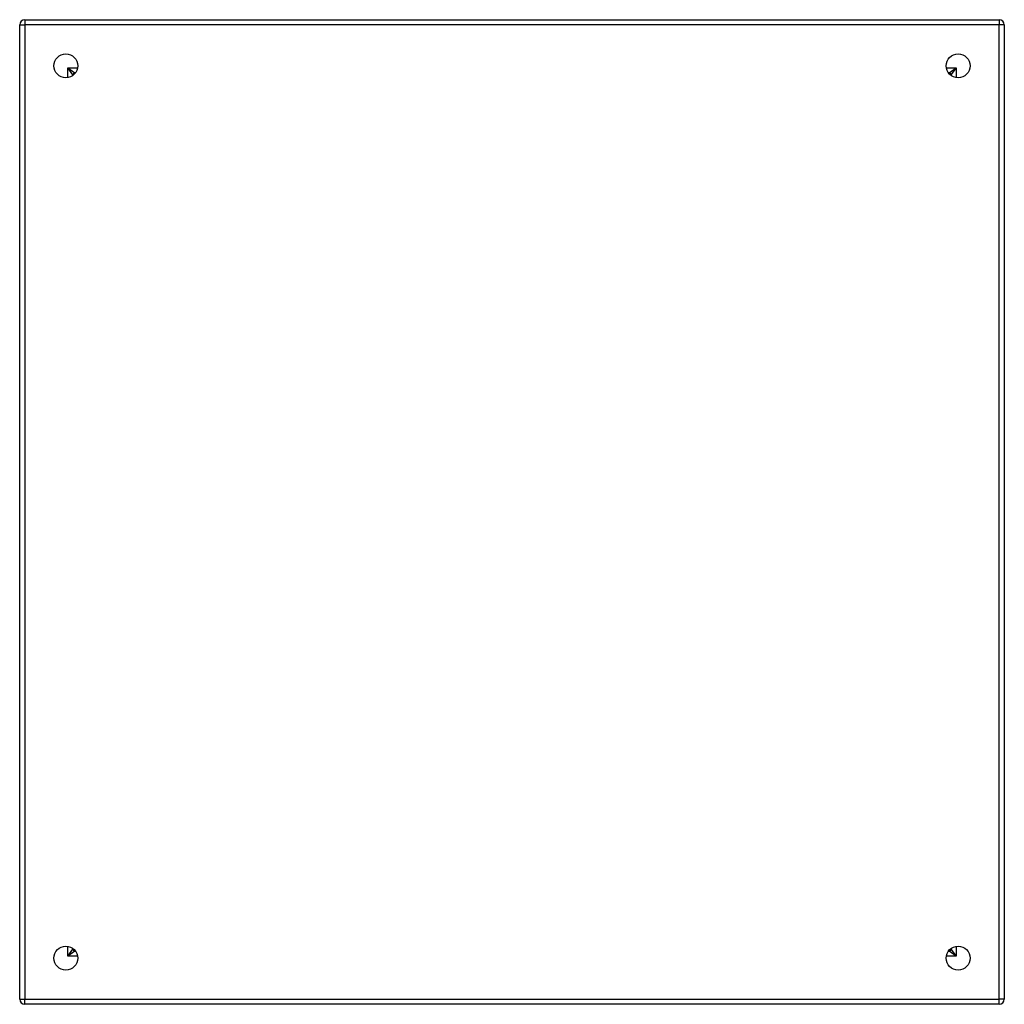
# Model space of a CAD drawing. Header units: inches. Extents: x 18 to 34, y 5.7 to 21.7.
import ezdxf

# ---------------------------------------------------------------- set-up
doc = ezdxf.new("R2010")
doc.units = ezdxf.units.IN
doc.header["$LTSCALE"] = 2.4
doc.header["$MEASUREMENT"] = 0
doc.layers.add('Visible Edges(ANSI)', color=7, linetype='Continuous', lineweight=25)
doc.layers.add('Visible Tangent Edges(ANSI)', color=7, linetype='Continuous', lineweight=25)

msp = doc.modelspace()

# ---------------------------------------------------------------- linework, layer by layer
at = {"layer": 'Visible Edges(ANSI)'}
for p, q in [((17.984, 5.785), (17.984, 21.617)), ((18.068, 21.701), (33.9, 21.701)), ((33.984, 21.617), (33.984, 5.785)), ((18.85, 20.804), (18.85, 20.794)), ((18.891, 20.835), (18.881, 20.835)), ((33.087, 20.835), (33.078, 20.835)), ((33.118, 20.804), (33.118, 20.794)), ((18.85, 6.607), (18.85, 6.598)), ((18.881, 6.567), (18.891, 6.567)), ((33.078, 6.567), (33.087, 6.567)), ((33.118, 6.607), (33.118, 6.598)), ((33.9, 5.701), (18.068, 5.701))]:
    msp.add_line(p, q, dxfattribs=at)
for centre in [(18.734, 20.951), (33.234, 20.951), (18.734, 6.451), (33.234, 6.451)]:
    msp.add_circle(centre, 0.195, dxfattribs=at)
for centre, radius, start, end in [((18.068, 21.617), 0.084, 90, 180), ((33.9, 21.617), 0.084, 0, 90), ((18.881, 20.804), 0.031, 90, 180), ((33.087, 20.804), 0.031, 0, 90), ((18.881, 6.598), 0.031, 180, 270), ((33.087, 6.598), 0.031, 270, 0), ((18.068, 5.785), 0.084, 180, 270), ((33.9, 5.785), 0.084, 270, 0)]:
    msp.add_arc(centre, radius, start, end, dxfattribs=at)
at = {"layer": 'Visible Tangent Edges(ANSI)'}
for p, q in [((17.984, 21.617), (18.068, 21.617)), ((18.068, 21.701), (18.068, 21.617)), ((33.9, 21.617), (18.068, 21.617)), ((18.068, 21.617), (18.068, 5.785)), ((33.9, 21.701), (33.9, 21.617)), ((33.984, 21.617), (33.9, 21.617)), ((33.9, 5.785), (33.9, 21.617)), ((18.766, 20.919), (18.881, 20.835)), ((18.85, 20.804), (18.766, 20.919)), ((18.766, 20.919), (18.927, 20.919)), ((18.766, 20.758), (18.766, 20.919)), ((33.042, 20.919), (33.202, 20.919)), ((33.087, 20.835), (33.202, 20.919)), ((33.202, 20.919), (33.118, 20.804)), ((33.202, 20.919), (33.202, 20.758)), ((18.766, 6.483), (18.766, 6.643)), ((18.766, 6.483), (18.85, 6.598)), ((18.881, 6.567), (18.766, 6.483)), ((33.202, 6.483), (33.087, 6.567)), ((33.118, 6.598), (33.202, 6.483)), ((33.202, 6.643), (33.202, 6.483)), ((18.927, 6.483), (18.766, 6.483)), ((33.202, 6.483), (33.042, 6.483)), ((17.984, 5.785), (18.068, 5.785)), ((18.068, 5.701), (18.068, 5.785)), ((18.068, 5.785), (33.9, 5.785)), ((33.984, 5.785), (33.9, 5.785)), ((33.9, 5.701), (33.9, 5.785))]:
    msp.add_line(p, q, dxfattribs=at)

doc.saveas('drawing.dxf')
